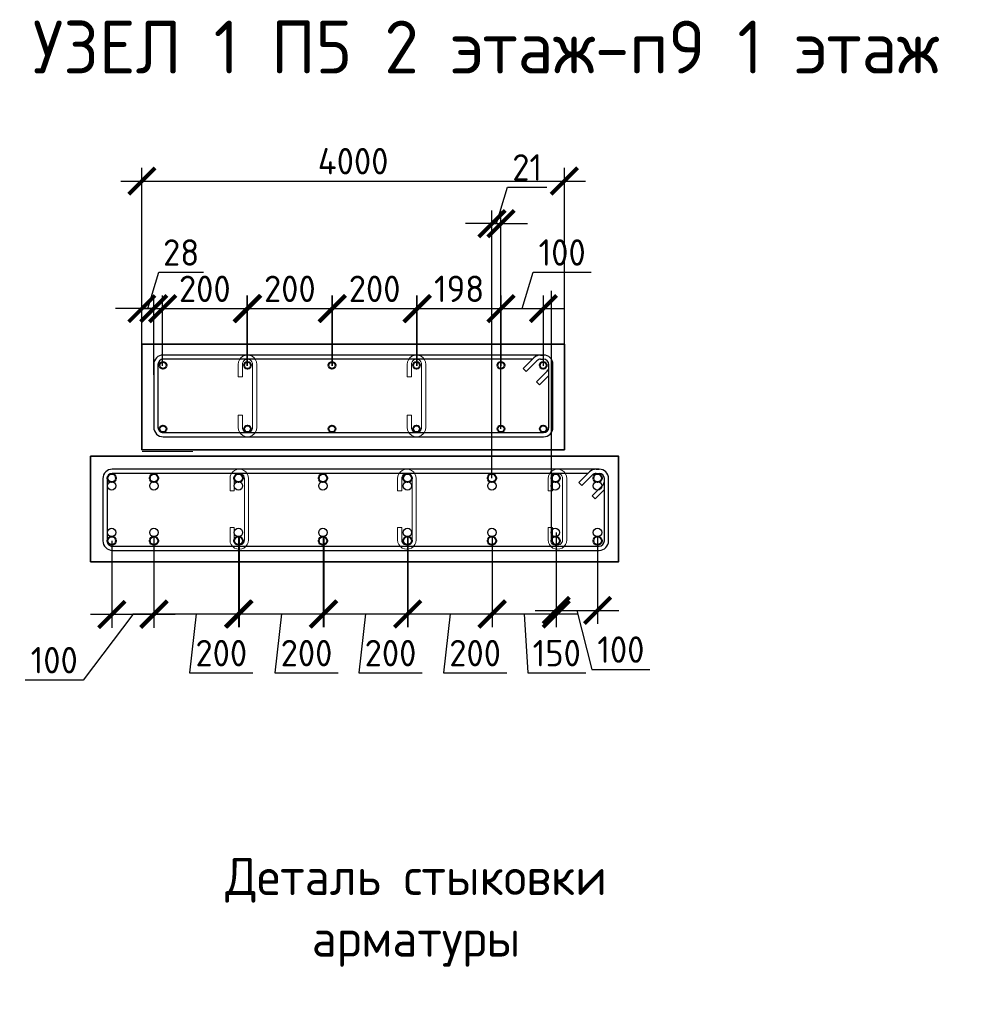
# Model space of a CAD drawing. Header units: millimetres. Extents: x 263826 to 1585445, y -423071 to 70137.
# Tile 5 of 256: x 269562 to 278534, y -247691 to -238374. Entities that reach past the tile are written whole.
import ezdxf

# ---------------------------------------------------------------- set-up
doc = ezdxf.new("R2010")
doc.units = ezdxf.units.MM
doc.linetypes.add('HIDDEN2', pattern=[4.7625, 3.175, -1.5875])
for name, color, linetype, lineweight in [('1 Стены', 3, 'Continuous', 30), ('Арм_шпильки', 143, 'Continuous', 18), ('Армирование', 3, 'Continuous', 40), ('РАЗМЕРЫ', 1, 'Continuous', 9), ('Узлы', 7, 'Continuous', 0)]:
    doc.layers.add(name, color=color, linetype=linetype, lineweight=lineweight)
doc.layers.add('Колонна_ бетон', color=7, linetype='Continuous', lineweight=50, true_color=0xb4b496)
doc.styles.add('GOST 2.304', font='CS_Gost2304.shx')
doc.styles.add('GOST-2.304_Type-B', font='GOST_Common.ttf')
doc.dimstyles.new('СПДС', dxfattribs={"dimscale": 100, "dimtxt": 2.5, "dimasz": 2.5, "dimexe": 1.25, "dimexo": 0, "dimtad": 1, "dimdec": 0, "dimtxsty": 'GOST-2.304_Type-B', "dimblk": 'ARCHTICK', "dimcen": 2.5, "dimdle": 2, "dimadec": 0, "dimazin": 2, "dimtfac": 0.75, "dimtdec": 0, "dimtmove": 1, "dimatfit": 3, "dimfxl": 1, "dimtolj": 1, "dimarcsym": 1})

# ---------------------------------------------------------------- blocks, each defined once
blk = doc.blocks.new('*U406')
at = {"color": 0, "linetype": 'ByBlock', "lineweight": -2}
for p, q in [((162.8, 944.4), (12.5, 944.4)), ((-10, 921.9), (-10, 12.5)), ((-10, 914.9), (-10, 921.9)), ((0, 914.9), (0, 921.9)), ((162.8, 934.4), (12.5, 934.4)), ((53.8, 905.3), (28.3, 930.7)), ((38.8, 934.4), (60.9, 912.3)), ((175.3, 12.5), (175.3, 921.9)), ((185.3, 12.5), (185.3, 921.9)), ((22, 873.5), (-3.4, 899)), ((0, 895.6), (0, 12.5)), ((3.7, 906), (29.1, 880.6)), ((60.9, 912.3), (53.8, 905.3)), ((29.1, 880.6), (22, 873.5)), ((12.5, 0), (162.8, 0)), ((12.5, -10), (162.8, -10))]:
    blk.add_line(p, q, dxfattribs=at)
for centre, radius, start, end in [((12.5, 921.9), 22.5, 90, 180), ((162.8, 921.9), 22.5, 0, 90), ((12.5, 921.9), 12.5, 90, 180), ((19.5, 921.9), 12.5, 45, 90), ((162.8, 921.9), 12.5, 0, 90), ((12.5, 914.9), 22.5, 180, 225), ((12.5, 914.9), 12.5, 180, 225), ((12.5, 12.5), 22.5, 180, 270), ((12.5, 12.5), 12.5, 180, 270), ((162.8, 12.5), 12.5, 270, 0), ((162.8, 12.5), 22.5, 270, 0)]:
    blk.add_arc(centre, radius, start, end, dxfattribs=at)
at = {"style": 'GOST 2.304', "oblique": 15, "flags": 9}
for tag, p in [('ДИАМЕТР', (-52.8, -63)), ('КЛАСС', (-53, -68.7)), ('ПОЗИЦИЯ', (-52.3, -58)), ('ДЛИНА', (-52.5, -73.8)), ('МАССА', (-52.3, -78.3))]:
    blk.add_attdef(tag, p, '', height=2.5, dxfattribs=at)
blk = doc.blocks.new('*U407')
for p, q in [((-8, 0), (-7.4, 4.7)), ((-7.4, 4.7), (-5.6, 9)), ((-5.6, 9), (-2.7, 12.7)), ((-2.7, 12.7), (1, 15.6)), ((1, 15.6), (5.3, 17.4)), ((5.3, 17.4), (10, 18)), ((34, 18), (10, 18)), ((10, 10), (34, 10)), ((34, 10), (34, 18)), ((108.4, 18), (132.4, 18)), ((108.4, 10), (108.4, 18)), ((132.4, 10), (108.4, 10)), ((137, 17.4), (132.4, 18)), ((141.4, 15.6), (137, 17.4)), ((145.1, 12.7), (141.4, 15.6)), ((148, 9), (145.1, 12.7)), ((149.8, 4.7), (148, 9)), ((150.4, 0), (149.8, 4.7)), ((149.8, -4.7), (150.4, 0)), ((-7.4, -4.7), (-8, 0)), ((-5.6, -9), (-7.4, -4.7)), ((-2.7, -12.7), (-5.6, -9)), ((1, -15.6), (-2.7, -12.7)), ((5.3, -17.4), (1, -15.6)), ((10, -18), (5.3, -17.4)), ((10, -18), (132.4, -18)), ((132.4, -18), (137, -17.4)), ((137, -17.4), (141.4, -15.6)), ((141.4, -15.6), (145.1, -12.7)), ((145.1, -12.7), (148, -9)), ((148, -9), (149.8, -4.7))]:
    blk.add_line(p, q)
at = {"color": 0, "linetype": 'ByBlock', "lineweight": -2}
for p, q in [((0, 0), (0.3, 2.6)), ((0.3, 2.6), (1.3, 5)), ((1.3, 5), (2.9, 7.1)), ((2.9, 7.1), (5, 8.7)), ((5, 8.7), (7.4, 9.7)), ((7.4, 9.7), (10, 10)), ((135, 9.7), (132.4, 10)), ((137.4, 8.7), (135, 9.7)), ((139.5, 7.1), (137.4, 8.7)), ((141.1, 5), (139.5, 7.1)), ((142.1, 2.6), (141.1, 5)), ((142.4, 0), (142.1, 2.6)), ((142.1, -2.6), (142.4, 0)), ((0.3, -2.6), (0, 0)), ((1.3, -5), (0.3, -2.6)), ((2.9, -7.1), (1.3, -5)), ((5, -8.7), (2.9, -7.1)), ((7.4, -9.7), (5, -8.7)), ((10, -10), (7.4, -9.7)), ((10, -10), (132.4, -10)), ((132.4, -10), (135, -9.7)), ((135, -9.7), (137.4, -8.7)), ((137.4, -8.7), (139.5, -7.1)), ((139.5, -7.1), (141.1, -5)), ((141.1, -5), (142.1, -2.6))]:
    blk.add_line(p, q, dxfattribs=at)
at = {"style": 'GOST 2.304', "oblique": 15, "flags": 9}
for tag, p in [('ПОЗИЦИЯ', (118, -56.6)), ('ДИАМЕТР', (117.8, -62.2)), ('ДЛИНА', (118.1, -72.5)), ('КЛАСС', (118, -67.8)), ('МАССА', (118.7, -78.2))]:
    blk.add_attdef(tag, p, '', height=2.5, dxfattribs=at)
blk = doc.blocks.new('*U2453')
at = {"color": 0, "linetype": 'ByBlock', "lineweight": -2}
for p, q in [((-10, 1176.4), (-10, 12.5)), ((-10, 1169.4), (-10, 1176.4)), ((0, 1169.4), (0, 1176.4)), ((161.5, 1198.9), (12.5, 1198.9)), ((161.5, 1188.9), (12.5, 1188.9)), ((53.8, 1159.8), (28.3, 1185.2)), ((38.8, 1188.9), (60.9, 1166.9)), ((174, 12.5), (174, 1176.4)), ((184, 12.5), (184, 1176.4)), ((22, 1128), (-3.4, 1153.5)), ((3.7, 1160.6), (29.1, 1135.1)), ((60.9, 1166.9), (53.8, 1159.8)), ((0, 1150.1), (0, 12.5)), ((29.1, 1135.1), (22, 1128)), ((12.5, 0), (161.5, 0)), ((12.5, -10), (161.5, -10))]:
    blk.add_line(p, q, dxfattribs=at)
for centre, radius, start, end in [((12.5, 1176.4), 22.5, 90, 180), ((12.5, 1176.4), 12.5, 90, 180), ((19.5, 1176.4), 12.5, 45, 90), ((161.5, 1176.4), 22.5, 0, 90), ((161.5, 1176.4), 12.5, 0, 90), ((12.5, 1169.4), 22.5, 180, 225), ((12.5, 1169.4), 12.5, 180, 225), ((12.5, 12.5), 22.5, 180, 270), ((12.5, 12.5), 12.5, 180, 270), ((161.5, 12.5), 12.5, 270, 0), ((161.5, 12.5), 22.5, 270, 0)]:
    blk.add_arc(centre, radius, start, end, dxfattribs=at)
at = {"style": 'GOST 2.304', "oblique": 15, "flags": 9}
for tag, p in [('ДИАМЕТР', (-52.8, -63)), ('КЛАСС', (-53, -68.7)), ('ПОЗИЦИЯ', (-52.3, -58)), ('ДЛИНА', (-52.5, -73.8)), ('МАССА', (-52.3, -78.3))]:
    blk.add_attdef(tag, p, '', height=2.5, dxfattribs=at)
blk = doc.blocks.new('*U2452')
for p, q in [((-8, 0), (-7.4, 4.7)), ((-7.4, 4.7), (-5.6, 9)), ((-5.6, 9), (-2.7, 12.7)), ((-2.7, 12.7), (1, 15.6)), ((1, 15.6), (5.3, 17.4)), ((5.3, 17.4), (10, 18)), ((34, 18), (10, 18)), ((10, 10), (34, 10)), ((34, 10), (34, 18)), ((105.3, 18), (129.3, 18)), ((105.3, 10), (105.3, 18)), ((129.3, 10), (105.3, 10)), ((134, 17.4), (129.3, 18)), ((138.3, 15.6), (134, 17.4)), ((142.1, 12.7), (138.3, 15.6)), ((144.9, 9), (142.1, 12.7)), ((146.7, 4.7), (144.9, 9)), ((147.3, 0), (146.7, 4.7)), ((146.7, -4.7), (147.3, 0)), ((-7.4, -4.7), (-8, 0)), ((-5.6, -9), (-7.4, -4.7)), ((-2.7, -12.7), (-5.6, -9)), ((1, -15.6), (-2.7, -12.7)), ((5.3, -17.4), (1, -15.6)), ((10, -18), (5.3, -17.4)), ((10, -18), (129.3, -18)), ((129.3, -18), (134, -17.4)), ((134, -17.4), (138.3, -15.6)), ((138.3, -15.6), (142.1, -12.7)), ((142.1, -12.7), (144.9, -9)), ((144.9, -9), (146.7, -4.7))]:
    blk.add_line(p, q)
at = {"color": 0, "linetype": 'ByBlock', "lineweight": -2}
for p, q in [((0, 0), (0.3, 2.6)), ((0.3, 2.6), (1.3, 5)), ((1.3, 5), (2.9, 7.1)), ((2.9, 7.1), (5, 8.7)), ((5, 8.7), (7.4, 9.7)), ((7.4, 9.7), (10, 10)), ((131.9, 9.7), (129.3, 10)), ((134.3, 8.7), (131.9, 9.7)), ((136.4, 7.1), (134.3, 8.7)), ((138, 5), (136.4, 7.1)), ((139, 2.6), (138, 5)), ((139.3, 0), (139, 2.6)), ((139, -2.6), (139.3, 0)), ((0.3, -2.6), (0, 0)), ((1.3, -5), (0.3, -2.6)), ((2.9, -7.1), (1.3, -5)), ((5, -8.7), (2.9, -7.1)), ((7.4, -9.7), (5, -8.7)), ((10, -10), (7.4, -9.7)), ((10, -10), (129.3, -10)), ((129.3, -10), (131.9, -9.7)), ((131.9, -9.7), (134.3, -8.7)), ((134.3, -8.7), (136.4, -7.1)), ((136.4, -7.1), (138, -5)), ((138, -5), (139, -2.6))]:
    blk.add_line(p, q, dxfattribs=at)
at = {"style": 'GOST 2.304', "oblique": 15, "flags": 9}
for tag, p in [('ПОЗИЦИЯ', (118, -56.6)), ('ДИАМЕТР', (117.8, -62.2)), ('ДЛИНА', (118.1, -72.5)), ('КЛАСС', (118, -67.8)), ('МАССА', (118.7, -78.2))]:
    blk.add_attdef(tag, p, '', height=2.5, dxfattribs=at)
blk = doc.blocks.new('*U2450')
for p, q in [((-8, 0), (-7.4, 4.7)), ((-7.4, 4.7), (-5.6, 9)), ((-5.6, 9), (-2.7, 12.7)), ((-2.7, 12.7), (1, 15.6)), ((1, 15.6), (5.3, 17.4)), ((5.3, 17.4), (10, 18)), ((34, 18), (10, 18)), ((10, 10), (34, 10)), ((34, 10), (34, 18)), ((105.3, 18), (129.3, 18)), ((105.3, 10), (105.3, 18)), ((129.3, 10), (105.3, 10)), ((134, 17.4), (129.3, 18)), ((138.3, 15.6), (134, 17.4)), ((142.1, 12.7), (138.3, 15.6)), ((144.9, 9), (142.1, 12.7)), ((146.7, 4.7), (144.9, 9)), ((147.3, 0), (146.7, 4.7)), ((146.7, -4.7), (147.3, 0)), ((-7.4, -4.7), (-8, 0)), ((-5.6, -9), (-7.4, -4.7)), ((-2.7, -12.7), (-5.6, -9)), ((1, -15.6), (-2.7, -12.7)), ((5.3, -17.4), (1, -15.6)), ((10, -18), (5.3, -17.4)), ((10, -18), (129.3, -18)), ((129.3, -18), (134, -17.4)), ((134, -17.4), (138.3, -15.6)), ((138.3, -15.6), (142.1, -12.7)), ((142.1, -12.7), (144.9, -9)), ((144.9, -9), (146.7, -4.7))]:
    blk.add_line(p, q)
at = {"color": 0, "linetype": 'ByBlock', "lineweight": -2}
for p, q in [((0, 0), (0.3, 2.6)), ((0.3, 2.6), (1.3, 5)), ((1.3, 5), (2.9, 7.1)), ((2.9, 7.1), (5, 8.7)), ((5, 8.7), (7.4, 9.7)), ((7.4, 9.7), (10, 10)), ((131.9, 9.7), (129.3, 10)), ((134.3, 8.7), (131.9, 9.7)), ((136.4, 7.1), (134.3, 8.7)), ((138, 5), (136.4, 7.1)), ((139, 2.6), (138, 5)), ((139.3, 0), (139, 2.6)), ((139, -2.6), (139.3, 0)), ((0.3, -2.6), (0, 0)), ((1.3, -5), (0.3, -2.6)), ((2.9, -7.1), (1.3, -5)), ((5, -8.7), (2.9, -7.1)), ((7.4, -9.7), (5, -8.7)), ((10, -10), (7.4, -9.7)), ((10, -10), (129.3, -10)), ((129.3, -10), (131.9, -9.7)), ((131.9, -9.7), (134.3, -8.7)), ((134.3, -8.7), (136.4, -7.1)), ((136.4, -7.1), (138, -5)), ((138, -5), (139, -2.6))]:
    blk.add_line(p, q, dxfattribs=at)
at = {"style": 'GOST 2.304', "oblique": 15, "flags": 9}
for tag, p in [('ПОЗИЦИЯ', (118, -56.6)), ('ДИАМЕТР', (117.8, -62.2)), ('ДЛИНА', (118.1, -72.5)), ('КЛАСС', (118, -67.8)), ('МАССА', (118.7, -78.2))]:
    blk.add_attdef(tag, p, '', height=2.5, dxfattribs=at)
blk = doc.blocks.new('*U2451')
for p, q in [((-8, 0), (-7.4, 4.7)), ((-7.4, 4.7), (-5.6, 9)), ((-5.6, 9), (-2.7, 12.7)), ((-2.7, 12.7), (1, 15.6)), ((1, 15.6), (5.3, 17.4)), ((5.3, 17.4), (10, 18)), ((34, 18), (10, 18)), ((10, 10), (34, 10)), ((34, 10), (34, 18)), ((105.3, 18), (129.3, 18)), ((105.3, 10), (105.3, 18)), ((129.3, 10), (105.3, 10)), ((134, 17.4), (129.3, 18)), ((138.3, 15.6), (134, 17.4)), ((142.1, 12.7), (138.3, 15.6)), ((144.9, 9), (142.1, 12.7)), ((146.7, 4.7), (144.9, 9)), ((147.3, 0), (146.7, 4.7)), ((146.7, -4.7), (147.3, 0)), ((-7.4, -4.7), (-8, 0)), ((-5.6, -9), (-7.4, -4.7)), ((-2.7, -12.7), (-5.6, -9)), ((1, -15.6), (-2.7, -12.7)), ((5.3, -17.4), (1, -15.6)), ((10, -18), (5.3, -17.4)), ((10, -18), (129.3, -18)), ((129.3, -18), (134, -17.4)), ((134, -17.4), (138.3, -15.6)), ((138.3, -15.6), (142.1, -12.7)), ((142.1, -12.7), (144.9, -9)), ((144.9, -9), (146.7, -4.7))]:
    blk.add_line(p, q)
at = {"color": 0, "linetype": 'ByBlock', "lineweight": -2}
for p, q in [((0, 0), (0.3, 2.6)), ((0.3, 2.6), (1.3, 5)), ((1.3, 5), (2.9, 7.1)), ((2.9, 7.1), (5, 8.7)), ((5, 8.7), (7.4, 9.7)), ((7.4, 9.7), (10, 10)), ((131.9, 9.7), (129.3, 10)), ((134.3, 8.7), (131.9, 9.7)), ((136.4, 7.1), (134.3, 8.7)), ((138, 5), (136.4, 7.1)), ((139, 2.6), (138, 5)), ((139.3, 0), (139, 2.6)), ((139, -2.6), (139.3, 0)), ((0.3, -2.6), (0, 0)), ((1.3, -5), (0.3, -2.6)), ((2.9, -7.1), (1.3, -5)), ((5, -8.7), (2.9, -7.1)), ((7.4, -9.7), (5, -8.7)), ((10, -10), (7.4, -9.7)), ((10, -10), (129.3, -10)), ((129.3, -10), (131.9, -9.7)), ((131.9, -9.7), (134.3, -8.7)), ((134.3, -8.7), (136.4, -7.1)), ((136.4, -7.1), (138, -5)), ((138, -5), (139, -2.6))]:
    blk.add_line(p, q, dxfattribs=at)
at = {"style": 'GOST 2.304', "oblique": 15, "flags": 9}
for tag, p in [('ПОЗИЦИЯ', (118, -56.6)), ('ДИАМЕТР', (117.8, -62.2)), ('ДЛИНА', (118.1, -72.5)), ('КЛАСС', (118, -67.8)), ('МАССА', (118.7, -78.2))]:
    blk.add_attdef(tag, p, '', height=2.5, dxfattribs=at)
blk = doc.blocks.new('_ArchTick')
at = {"color": 0, "linetype": 'ByBlock', "const_width": 0.15}
blk.add_lwpolyline([(-0.5, -0.5), (0.5, 0.5)], dxfattribs=at)
blk = doc.blocks.new('*D3463')
at = {"color": 0, "lineweight": -2, "transparency": 16777216}
for p, q in [((270915.2, -241649.5), (270915.2, -240983.6)), ((271715.1, -241649.5), (271715.1, -240983.6)), ((270715.2, -241108.6), (271915.1, -241108.6))]:
    blk.add_line(p, q, dxfattribs=at)
at = {"layer": 'DEFPOINTS', "color": 0, "lineweight": 0, "transparency": 16777216}
for p in [(271715.1, -241108.6), (270915.2, -241649.5), (271715.1, -241649.5)]:
    blk.add_point(p, dxfattribs=at)
at = {"color": 0, "lineweight": -2, "transparency": 16777216, "xscale": 250, "yscale": 250, "zscale": 250, "rotation": 180}
blk.add_blockref('_ArchTick', (270915.2, -241108.6), dxfattribs=at)
at = {"color": 0, "lineweight": -2, "transparency": 16777216, "xscale": 250, "yscale": 250, "zscale": 250}
blk.add_blockref('_ArchTick', (271715.1, -241108.6), dxfattribs=at)
at = {"color": 0, "transparency": 16777216, "insert": (271315.1, -240921.1), "char_height": 250, "attachment_point": 5, "style": 'GOST-2.304_Type-B'}
blk.add_mtext('\\A1;200', dxfattribs=at)
blk = doc.blocks.new('*D3474')
at = {"color": 0, "lineweight": -2, "transparency": 16777216}
for p, q in [((270719.2, -241445.9), (270719.2, -239775.9)), ((274719.2, -241445.9), (274719.2, -239775.9)), ((270519.2, -239900.9), (274919.2, -239900.9))]:
    blk.add_line(p, q, dxfattribs=at)
at = {"layer": 'DEFPOINTS', "color": 0, "transparency": 16777216}
for p in [(274719.2, -239900.9), (270719.2, -241445.9), (274719.2, -241445.9)]:
    blk.add_point(p, dxfattribs=at)
at = {"color": 0, "lineweight": -2, "transparency": 16777216, "xscale": 250, "yscale": 250, "zscale": 250, "rotation": 180}
blk.add_blockref('_ArchTick', (270719.2, -239900.9), dxfattribs=at)
at = {"color": 0, "lineweight": -2, "transparency": 16777216, "xscale": 250, "yscale": 250, "zscale": 250}
blk.add_blockref('_ArchTick', (274719.2, -239900.9), dxfattribs=at)
at = {"color": 0, "transparency": 16777216, "insert": (272719.2, -239713.4), "char_height": 250, "attachment_point": 5, "style": 'GOST-2.304_Type-B'}
blk.add_mtext('\\A1;4000', dxfattribs=at)
blk = doc.blocks.new('*D3475')
at = {"color": 0, "lineweight": -2, "transparency": 16777216}
for p, q in [((274076.6, -240303.7), (274179.7, -239959.9)), ((274179.7, -239959.9), (274554.7, -239959.9)), ((274033.9, -241445.9), (274033.9, -240178.7)), ((274119.2, -241445.9), (274119.2, -240178.7)), ((274033.9, -240303.7), (273783.9, -240303.7)), ((274033.9, -240303.7), (274119.2, -240303.7)), ((274033.9, -240303.7), (274119.2, -240303.7)), ((274119.2, -240303.7), (274369.2, -240303.7))]:
    blk.add_line(p, q, dxfattribs=at)
at = {"layer": 'DEFPOINTS', "color": 0, "lineweight": 0, "transparency": 16777216}
for p in [(274119.2, -240303.7), (274033.9, -241445.9), (274119.2, -241445.9)]:
    blk.add_point(p, dxfattribs=at)
at = {"color": 0, "lineweight": -2, "transparency": 16777216, "xscale": 250, "yscale": 250, "zscale": 250}
blk.add_blockref('_ArchTick', (274033.9, -240303.7), dxfattribs=at)
at = {"color": 0, "lineweight": -2, "transparency": 16777216, "xscale": 250, "yscale": 250, "zscale": 250, "rotation": 180}
blk.add_blockref('_ArchTick', (274119.2, -240303.7), dxfattribs=at)
at = {"color": 0, "transparency": 16777216, "insert": (274367.2, -239772.4), "char_height": 250, "attachment_point": 5, "style": 'GOST-2.304_Type-B'}
blk.add_mtext('\\A1;21', dxfattribs=at)
blk = doc.blocks.new('*D3464')
at = {"color": 0, "lineweight": -2, "transparency": 16777216}
for p, q in [((270833.9, -243259.5), (270833.9, -244123.1)), ((271633.7, -243259.5), (271633.7, -244123.1)), ((270633.9, -243998.1), (271833.7, -243998.1)), ((271233.8, -243998.1), (271171.3, -244555.8)), ((271171.3, -244555.8), (271771.3, -244555.8))]:
    blk.add_line(p, q, dxfattribs=at)
at = {"layer": 'DEFPOINTS', "color": 0, "lineweight": 0, "transparency": 16777216}
for p in [(270833.9, -243259.5), (271633.7, -243259.5), (271633.7, -243998.1)]:
    blk.add_point(p, dxfattribs=at)
at = {"color": 0, "lineweight": -2, "transparency": 16777216, "xscale": 250, "yscale": 250, "zscale": 250, "rotation": 180}
blk.add_blockref('_ArchTick', (270833.9, -243998.1), dxfattribs=at)
at = {"color": 0, "lineweight": -2, "transparency": 16777216, "xscale": 250, "yscale": 250, "zscale": 250}
blk.add_blockref('_ArchTick', (271633.7, -243998.1), dxfattribs=at)
at = {"color": 0, "transparency": 16777216, "insert": (271471.3, -244368.3), "char_height": 250, "attachment_point": 5, "style": 'GOST-2.304_Type-B'}
blk.add_mtext('\\A1;200', dxfattribs=at)
blk = doc.blocks.new('*D3465')
at = {"color": 0, "lineweight": -2, "transparency": 16777216}
for p, q in [((271640.7, -243259.5), (271640.7, -244123.1)), ((272440.6, -243259.5), (272440.6, -244123.1)), ((271440.7, -243998.1), (272640.6, -243998.1)), ((272040.6, -243998.1), (271978.1, -244555.8)), ((271978.1, -244555.8), (272578.1, -244555.8))]:
    blk.add_line(p, q, dxfattribs=at)
at = {"layer": 'DEFPOINTS', "color": 0, "lineweight": 0, "transparency": 16777216}
for p in [(271640.7, -243259.5), (272440.6, -243259.5), (272440.6, -243998.1)]:
    blk.add_point(p, dxfattribs=at)
at = {"color": 0, "lineweight": -2, "transparency": 16777216, "xscale": 250, "yscale": 250, "zscale": 250, "rotation": 180}
blk.add_blockref('_ArchTick', (271640.7, -243998.1), dxfattribs=at)
at = {"color": 0, "lineweight": -2, "transparency": 16777216, "xscale": 250, "yscale": 250, "zscale": 250}
blk.add_blockref('_ArchTick', (272440.6, -243998.1), dxfattribs=at)
at = {"color": 0, "transparency": 16777216, "insert": (272278.1, -244368.3), "char_height": 250, "attachment_point": 5, "style": 'GOST-2.304_Type-B'}
blk.add_mtext('\\A1;200', dxfattribs=at)
blk = doc.blocks.new('*D3466')
at = {"color": 0, "lineweight": -2, "transparency": 16777216}
for p, q in [((272435.9, -243259.5), (272435.9, -244123.1)), ((273235.7, -243259.5), (273235.7, -244123.1)), ((272235.9, -243998.1), (273435.7, -243998.1)), ((272835.8, -243998.1), (272773.3, -244555.8)), ((272773.3, -244555.8), (273373.3, -244555.8))]:
    blk.add_line(p, q, dxfattribs=at)
at = {"layer": 'DEFPOINTS', "color": 0, "lineweight": 0, "transparency": 16777216}
for p in [(272435.9, -243259.5), (273235.7, -243259.5), (273235.7, -243998.1)]:
    blk.add_point(p, dxfattribs=at)
at = {"color": 0, "lineweight": -2, "transparency": 16777216, "xscale": 250, "yscale": 250, "zscale": 250, "rotation": 180}
blk.add_blockref('_ArchTick', (272435.9, -243998.1), dxfattribs=at)
at = {"color": 0, "lineweight": -2, "transparency": 16777216, "xscale": 250, "yscale": 250, "zscale": 250}
blk.add_blockref('_ArchTick', (273235.7, -243998.1), dxfattribs=at)
at = {"color": 0, "transparency": 16777216, "insert": (273073.3, -244368.3), "char_height": 250, "attachment_point": 5, "style": 'GOST-2.304_Type-B'}
blk.add_mtext('\\A1;200', dxfattribs=at)
blk = doc.blocks.new('*D3467')
at = {"color": 0, "lineweight": -2, "transparency": 16777216}
for p, q in [((273236.7, -243259.5), (273236.7, -244123.1)), ((274036.6, -243259.5), (274036.6, -244123.1)), ((273036.7, -243998.1), (274236.6, -243998.1)), ((273636.7, -243998.1), (273574.2, -244555.8)), ((273574.2, -244555.8), (274174.2, -244555.8))]:
    blk.add_line(p, q, dxfattribs=at)
at = {"layer": 'DEFPOINTS', "color": 0, "lineweight": 0, "transparency": 16777216}
for p in [(273236.7, -243259.5), (274036.6, -243259.5), (274036.6, -243998.1)]:
    blk.add_point(p, dxfattribs=at)
at = {"color": 0, "lineweight": -2, "transparency": 16777216, "xscale": 250, "yscale": 250, "zscale": 250, "rotation": 180}
blk.add_blockref('_ArchTick', (273236.7, -243998.1), dxfattribs=at)
at = {"color": 0, "lineweight": -2, "transparency": 16777216, "xscale": 250, "yscale": 250, "zscale": 250}
blk.add_blockref('_ArchTick', (274036.6, -243998.1), dxfattribs=at)
at = {"color": 0, "transparency": 16777216, "insert": (273874.2, -244368.3), "char_height": 250, "attachment_point": 5, "style": 'GOST-2.304_Type-B'}
blk.add_mtext('\\A1;200', dxfattribs=at)
blk = doc.blocks.new('*D3468')
at = {"color": 0, "lineweight": -2, "transparency": 16777216}
for p, q in [((274034.8, -243259.5), (274034.8, -244123.1)), ((274642.3, -243265.2), (274642.3, -244123.1)), ((273834.8, -243998.1), (274842.3, -243998.1)), ((274338.5, -243998.1), (274372.2, -244555.8)), ((274372.2, -244555.8), (274922.2, -244555.8))]:
    blk.add_line(p, q, dxfattribs=at)
at = {"layer": 'DEFPOINTS', "color": 0, "lineweight": 0, "transparency": 16777216}
for p in [(274034.8, -243259.5), (274642.3, -243265.2, 2880), (274642.3, -243998.1)]:
    blk.add_point(p, dxfattribs=at)
at = {"color": 0, "lineweight": -2, "transparency": 16777216, "xscale": 250, "yscale": 250, "zscale": 250, "rotation": 180}
blk.add_blockref('_ArchTick', (274034.8, -243998.1), dxfattribs=at)
at = {"color": 0, "lineweight": -2, "transparency": 16777216, "xscale": 250, "yscale": 250, "zscale": 250}
blk.add_blockref('_ArchTick', (274642.3, -243998.1), dxfattribs=at)
at = {"color": 0, "transparency": 16777216, "insert": (274647.2, -244368.3), "char_height": 250, "attachment_point": 5, "style": 'GOST-2.304_Type-B'}
blk.add_mtext('\\A1;150', dxfattribs=at)
blk = doc.blocks.new('*D3469')
at = {"color": 0, "lineweight": -2, "transparency": 16777216}
for p, q in [((274642.3, -243226.1), (274642.3, -244089.7)), ((275034.3, -243264.8), (275034.3, -244089.7)), ((274442.3, -243964.7), (275234.3, -243964.7)), ((274838.3, -243964.7), (274979.7, -244522.4)), ((274979.7, -244522.4), (275529.7, -244522.4))]:
    blk.add_line(p, q, dxfattribs=at)
at = {"layer": 'DEFPOINTS', "color": 0, "lineweight": 0, "transparency": 16777216}
for p in [(274642.3, -243226.1), (275034.3, -243264.8), (275034.3, -243964.7)]:
    blk.add_point(p, dxfattribs=at)
at = {"color": 0, "lineweight": -2, "transparency": 16777216, "xscale": 250, "yscale": 250, "zscale": 250, "rotation": 180}
blk.add_blockref('_ArchTick', (274642.3, -243964.7), dxfattribs=at)
at = {"color": 0, "lineweight": -2, "transparency": 16777216, "xscale": 250, "yscale": 250, "zscale": 250}
blk.add_blockref('_ArchTick', (275034.3, -243964.7), dxfattribs=at)
at = {"color": 0, "transparency": 16777216, "insert": (275254.7, -244334.9), "char_height": 250, "attachment_point": 5, "style": 'GOST-2.304_Type-B'}
blk.add_mtext('\\A1;100', dxfattribs=at)
blk = doc.blocks.new('*D3470')
at = {"color": 0, "lineweight": -2, "transparency": 16777216}
for p, q in [((271720.2, -241649.5), (271720.2, -240983.6)), ((272520, -241649.5), (272520, -240983.6)), ((271520.2, -241108.6), (272720, -241108.6))]:
    blk.add_line(p, q, dxfattribs=at)
at = {"layer": 'DEFPOINTS', "color": 0, "lineweight": 0, "transparency": 16777216}
for p in [(272520, -241108.6), (271720.2, -241649.5), (272520, -241649.5)]:
    blk.add_point(p, dxfattribs=at)
at = {"color": 0, "lineweight": -2, "transparency": 16777216, "xscale": 250, "yscale": 250, "zscale": 250, "rotation": 180}
blk.add_blockref('_ArchTick', (271720.2, -241108.6), dxfattribs=at)
at = {"color": 0, "lineweight": -2, "transparency": 16777216, "xscale": 250, "yscale": 250, "zscale": 250}
blk.add_blockref('_ArchTick', (272520, -241108.6), dxfattribs=at)
at = {"color": 0, "transparency": 16777216, "insert": (272120.1, -240921.1), "char_height": 250, "attachment_point": 5, "style": 'GOST-2.304_Type-B'}
blk.add_mtext('\\A1;200', dxfattribs=at)
blk = doc.blocks.new('*D3471')
at = {"color": 0, "lineweight": -2, "transparency": 16777216}
for p, q in [((272523.1, -241649.5), (272523.1, -240983.6)), ((273323, -241649.5), (273323, -240983.6)), ((272323.1, -241108.6), (273523, -241108.6))]:
    blk.add_line(p, q, dxfattribs=at)
at = {"layer": 'DEFPOINTS', "color": 0, "lineweight": 0, "transparency": 16777216}
for p in [(273323, -241108.6), (272523.1, -241649.5), (273323, -241649.5)]:
    blk.add_point(p, dxfattribs=at)
at = {"color": 0, "lineweight": -2, "transparency": 16777216, "xscale": 250, "yscale": 250, "zscale": 250, "rotation": 180}
blk.add_blockref('_ArchTick', (272523.1, -241108.6), dxfattribs=at)
at = {"color": 0, "lineweight": -2, "transparency": 16777216, "xscale": 250, "yscale": 250, "zscale": 250}
blk.add_blockref('_ArchTick', (273323, -241108.6), dxfattribs=at)
at = {"color": 0, "transparency": 16777216, "insert": (272923.1, -240921.1), "char_height": 250, "attachment_point": 5, "style": 'GOST-2.304_Type-B'}
blk.add_mtext('\\A1;200', dxfattribs=at)
blk = doc.blocks.new('*D3472')
at = {"color": 0, "lineweight": -2, "transparency": 16777216}
for p, q in [((273326.7, -241649.5), (273326.7, -240983.6)), ((274119.7, -241649.5), (274119.7, -240983.6)), ((273126.7, -241108.6), (274319.7, -241108.6))]:
    blk.add_line(p, q, dxfattribs=at)
at = {"layer": 'DEFPOINTS', "color": 0, "lineweight": 0, "transparency": 16777216}
for p in [(274119.7, -241108.6), (273326.7, -241649.5), (274119.7, -241649.5)]:
    blk.add_point(p, dxfattribs=at)
at = {"color": 0, "lineweight": -2, "transparency": 16777216, "xscale": 250, "yscale": 250, "zscale": 250, "rotation": 180}
blk.add_blockref('_ArchTick', (273326.7, -241108.6), dxfattribs=at)
at = {"color": 0, "lineweight": -2, "transparency": 16777216, "xscale": 250, "yscale": 250, "zscale": 250}
blk.add_blockref('_ArchTick', (274119.7, -241108.6), dxfattribs=at)
at = {"color": 0, "transparency": 16777216, "insert": (273723.2, -240921.1), "char_height": 250, "attachment_point": 5, "style": 'GOST-2.304_Type-B'}
blk.add_mtext('\\A1;198', dxfattribs=at)
blk = doc.blocks.new('*D3473')
at = {"color": 0, "lineweight": -2, "transparency": 16777216}
for p, q in [((274320.2, -241108.6), (274423.3, -240764.8)), ((274423.3, -240764.8), (274973.3, -240764.8)), ((274119.7, -241649.5), (274119.7, -240983.6)), ((274520.7, -241649.5), (274520.7, -240983.6)), ((273919.7, -241108.6), (274720.7, -241108.6))]:
    blk.add_line(p, q, dxfattribs=at)
at = {"layer": 'DEFPOINTS', "color": 0, "lineweight": 0, "transparency": 16777216}
for p in [(274520.7, -241108.6), (274119.7, -241649.5), (274520.7, -241649.5)]:
    blk.add_point(p, dxfattribs=at)
at = {"color": 0, "lineweight": -2, "transparency": 16777216, "xscale": 250, "yscale": 250, "zscale": 250, "rotation": 180}
blk.add_blockref('_ArchTick', (274119.7, -241108.6), dxfattribs=at)
at = {"color": 0, "lineweight": -2, "transparency": 16777216, "xscale": 250, "yscale": 250, "zscale": 250}
blk.add_blockref('_ArchTick', (274520.7, -241108.6), dxfattribs=at)
at = {"color": 0, "transparency": 16777216, "insert": (274698.3, -240577.3), "char_height": 250, "attachment_point": 5, "style": 'GOST-2.304_Type-B'}
blk.add_mtext('\\A1;100', dxfattribs=at)
blk = doc.blocks.new('*D3477')
at = {"color": 0, "lineweight": -2, "transparency": 16777216}
for p, q in [((270433.9, -243304.8), (270433.9, -244127.6)), ((270833.9, -243302.5), (270833.9, -244127.6)), ((270633.9, -244002.6), (270164.6, -244622.7)), ((271033.9, -244002.6), (270233.9, -244002.6)), ((270164.6, -244622.7), (269614.6, -244622.7))]:
    blk.add_line(p, q, dxfattribs=at)
at = {"layer": 'DEFPOINTS', "color": 0, "lineweight": 0, "transparency": 16777216}
for p in [(270433.9, -243304.8), (270833.9, -243302.5), (270433.9, -244002.6)]:
    blk.add_point(p, dxfattribs=at)
at = {"color": 0, "lineweight": -2, "transparency": 16777216, "xscale": 250, "yscale": 250, "zscale": 250, "rotation": 180}
blk.add_blockref('_ArchTick', (270433.9, -244002.6), dxfattribs=at)
at = {"color": 0, "lineweight": -2, "transparency": 16777216, "xscale": 250, "yscale": 250, "zscale": 250}
blk.add_blockref('_ArchTick', (270833.9, -244002.6), dxfattribs=at)
at = {"color": 0, "transparency": 16777216, "insert": (269889.6, -244435.2), "char_height": 250, "attachment_point": 5, "style": 'GOST-2.304_Type-B'}
blk.add_mtext('\\A1;100', dxfattribs=at)
blk = doc.blocks.new('*D3476')
at = {"color": 0, "lineweight": -2, "transparency": 16777216}
for p, q in [((270775.6, -241108.6), (270878.7, -240764.8)), ((270878.7, -240764.8), (271303.7, -240764.8)), ((270719.2, -241734.8), (270719.2, -240983.6)), ((270832, -241734.8), (270832, -240983.6)), ((270719.2, -241108.6), (270469.2, -241108.6)), ((270832, -241108.6), (270719.2, -241108.6)), ((270832, -241108.6), (270719.2, -241108.6)), ((270832, -241108.6), (271082, -241108.6))]:
    blk.add_line(p, q, dxfattribs=at)
at = {"layer": 'DEFPOINTS', "color": 0, "lineweight": 0, "transparency": 16777216}
for p in [(270719.2, -241108.6), (270719.2, -241734.8), (270832, -241734.8, -2880)]:
    blk.add_point(p, dxfattribs=at)
at = {"color": 0, "lineweight": -2, "transparency": 16777216, "xscale": 250, "yscale": 250, "zscale": 250}
blk.add_blockref('_ArchTick', (270719.2, -241108.6), dxfattribs=at)
at = {"color": 0, "lineweight": -2, "transparency": 16777216, "xscale": 250, "yscale": 250, "zscale": 250, "rotation": 180}
blk.add_blockref('_ArchTick', (270832, -241108.6), dxfattribs=at)
at = {"color": 0, "transparency": 16777216, "insert": (271091.2, -240577.3), "char_height": 250, "attachment_point": 5, "style": 'GOST-2.304_Type-B'}
blk.add_mtext('\\A1;28', dxfattribs=at)

msp = doc.modelspace()

# ---------------------------------------------------------------- linework, layer by layer
at = {"color": 1}
for p, q in [((274033.91161, -242711.4412), (274033.91161, -240932.81029)), ((274119.23859, -242246.85791), (274119.23859, -240933.09685)), ((274596.00418, -243311.80202), (274596.00418, -240939.82361))]:
    msp.add_line(p, q, dxfattribs=at)
at = {"layer": '1 Стены', "color": 252, "lineweight": 0, "true_color": 0x939598}
for p, q in [((270233.91161, -242504.82648), (275233.8872, -242504.82648)), ((270233.91161, -243504.82648), (270233.91161, -242704.82648)), ((275233.8872, -242704.82648), (275233.8872, -243504.82648)), ((275233.32055, -243504.82469, 2879.99999), (270233.29613, -243504.82469, 2879.99999)), ((275233.8872, -243504.82648), (270233.91161, -243504.82648))]:
    msp.add_line(p, q, dxfattribs=at)
at = {"layer": '1 Стены', "color": 252, "linetype": 'HIDDEN2', "lineweight": 0, "true_color": 0x939598}
msp.add_line((271200.58961, -242461.34024), (270720.58961, -242461.34024), dxfattribs=at)
at = {"layer": 'Армирование', "color": 3}
for centre, radius in [((270919.23859, -241645.01433), 32), ((271719.23859, -241645.01433), 32), ((272519.23859, -241645.01433), 32), ((273319.23859, -241645.01433), 32), ((274119.23859, -241645.01433), 32), ((274519.23859, -241645.01433), 32), ((270919.23859, -242246.85791), 32), ((271719.23859, -242246.85791), 32), ((272519.23859, -242246.85791), 32), ((273319.23859, -242246.85791), 32), ((274119.23859, -242246.85791), 32), ((274519.23859, -242246.85791), 32), ((270433.91161, -242711.4412), 40), ((270833.91161, -242711.4412), 40), ((271633.91161, -242711.4412), 40), ((272433.91161, -242711.4412), 40), ((273233.91161, -242711.4412), 40), ((274033.91161, -242711.4412), 40), ((274636.77552, -242711.4412), 40), ((275033.91161, -242711.4412), 40), ((270433.91161, -243304.82648), 40), ((270833.91161, -243304.82648), 40), ((271633.91161, -243304.82648), 40), ((272433.91161, -243304.82648), 40), ((273233.91161, -243304.82648), 40), ((274033.91161, -243304.82648), 40), ((274636.77552, -243304.82648), 40), ((275033.91161, -243304.82648), 40)]:
    msp.add_circle(centre, radius, dxfattribs=at)
at = {"layer": 'Колонна_ бетон', "color": 180, "linetype": 'Continuous', "lineweight": 35, "transparency": 33554687}
for p, q in [((270719.23859, -242445.93612), (270719.23859, -241445.93612)), ((274719.23859, -241445.93612), (270719.23859, -241445.93612)), ((274719.23859, -241445.93612), (274719.23859, -242445.93612)), ((270233.29613, -242504.82469, 2879.99999), (275233.296, -242504.82469, 2879.99999)), ((270233.29613, -242504.82648, 2879.99999), (270233.29613, -243504.82469, 2879.99999)), ((274719.23859, -242445.93612), (270719.23859, -242445.93612)), ((275233.296, -242504.82648), (275233.296, -243504.82469, 2879.99999)), ((270233.29613, -243504.82469, 2879.99999), (275233.296, -243504.82469, 2879.99999))]:
    msp.add_line(p, q, dxfattribs=at)
at = {"layer": 'РАЗМЕРЫ', "color": 8, "linetype": 'Continuous', "lineweight": 30, "true_color": 0x787a7d}
for centre in [(270433.24951, -242784.84748, 2879.99999), (270833.24951, -242784.84748, 2879.99999), (271633.24951, -242784.84748, 2879.99999), (272433.24951, -242784.84748, 2879.99999), (273233.24951, -242784.84748, 2879.99999), (274033.24951, -242784.84748, 2879.99999), (274633.24951, -242784.84748, 2879.99999), (275033.24951, -242784.84748, 2879.99999), (270433.24951, -243226.23276, 2879.99999), (270833.24951, -243226.23276, 2879.99999), (271633.24951, -243226.23276, 2879.99999), (272433.24951, -243226.23276, 2879.99999), (273233.24951, -243226.23276, 2879.99999), (274033.24951, -243226.23276, 2879.99999), (274633.24951, -243226.23276, 2879.99999), (275033.24951, -243226.23276, 2879.99999)]:
    msp.add_circle(centre, 40, dxfattribs=at)

# ---------------------------------------------------------------- block references
at = {"lineweight": 30, "xscale": 3.959999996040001, "yscale": 3.959999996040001, "zscale": 3.959999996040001, "rotation": 269.9999999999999}
for name, p in [('*U406', (270871.57983, -241587.24188, -2879.99999)), ('*U2453', (270389.9604, -242667.36375))]:
    msp.add_blockref(name, p, dxfattribs=at)
at = {"layer": 'Арм_шпильки', "color": 3, "xscale": 4.875, "yscale": 4.875, "zscale": 4.875}
for name, p, rotation in [('*U407', (271719.23859, -242281.39733, -2879.99999), 89.9999999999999), ('*U407', (273319.23859, -242281.39733, -2879.99999), 89.9999999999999), ('*U2452', (271641.55069, -243346.62732), 89.99999999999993), ('*U2450', (273228.38075, -243346.62732), 89.99999999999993), ('*U2451', (274654.43813, -243346.62732), 89.99999999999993)]:
    msp.add_blockref(name, p, dxfattribs=dict(at, rotation=rotation))

# ---------------------------------------------------------------- texts
at = {"layer": 'РАЗМЕРЫ', "insert": (273315.27342, -246821.21914, 3100), "char_height": 350, "attachment_point": 5, "style": 'GOST-2.304_Type-B'}
msp.add_mtext_dynamic_manual_height_columns('Деталь стыковки\\Pарматуры ', width=3941.2127758, gutter_width=625, heights=[0], dxfattribs=at)
at = {"layer": 'Узлы', "color": 3, "linetype": 'Continuous', "lineweight": 0, "style": 'GOST-2.304_Type-B'}
msp.add_text('УЗЕЛ 1 П5 2 этаж-п9 1 этаж', height=500, dxfattribs=at).set_placement((269685.92147, -238883.3402))

# ---------------------------------------------------------------- dimensions: what is measured, and where the dimension line sits
at = {"color": 1}
dim = msp.add_linear_dim(base=(274719.23859, -239900.9108), p1=(270719.23859, -241445.93612), p2=(274719.23859, -241445.93612), dimstyle='СПДС', dxfattribs=at)
dim.commit()
dim.dimension.update_dxf_attribs({"geometry": '*D3474', "text_midpoint": (272719.23859, -239713.4108)})
for base, p1, p2, picture, middle in [((274119.23859, -240303.67267), (274033.91161, -241445.93612), (274119.23859, -241445.93612), '*D3475', (274242.2001, -239772.42267)), ((270719.23859, -241108.56451), (270831.97983, -241734.839, -2879.99999), (270719.23859, -241734.839), '*D3476', (270941.23421, -240577.31451)), ((274520.72384, -241108.56451), (274119.69841, -241649.5403), (274520.72384, -241649.5403), '*D3473', (274485.83612, -240577.31451)), ((271715.06388, -241108.56451), (270915.22653, -241649.5403), (271715.06388, -241649.5403), '*D3463', (271315.14521, -240921.06451)), ((272520.04189, -241108.56451), (271720.20454, -241649.5403), (272520.04189, -241649.5403), '*D3470', (272120.12321, -240921.06451)), ((273322.97908, -241108.56451), (272523.14173, -241649.5403), (273322.97908, -241649.5403), '*D3471', (272923.06041, -240921.06451)), ((274119.69841, -241108.56451), (273326.66526, -241649.5403), (274119.69841, -241649.5403), '*D3472', (273723.18183, -240921.06451))]:
    dim = msp.add_linear_dim(base=base, p1=p1, p2=p2, dimstyle='СПДС', override={"dimlfac": 0.25}, dxfattribs=at)
    dim.commit()
    dim.dimension.update_dxf_attribs({"geometry": picture, "text_midpoint": middle})
for base, p1, p2, override, picture, middle in [((271633.74896, -243998.13609), (270833.91161, -243259.48707), (271633.74896, -243259.48707), {"dimlfac": 0.25}, '*D3464', (271233.83029, -244555.81305)), ((272440.56324, -243998.13609), (271640.72589, -243259.48707), (272440.56324, -243259.48707), {"dimlfac": 0.25}, '*D3465', (272040.64456, -244555.81305)), ((273235.70764, -243998.13609), (272435.87029, -243259.48707), (273235.70764, -243259.48707), {"dimlfac": 0.25}, '*D3466', (272835.78897, -244555.81305)), ((274036.57676, -243998.13609), (273236.73941, -243259.48707), (274036.57676, -243259.48707), {"dimlfac": 0.25}, '*D3467', (273636.65808, -244555.81305)), ((274642.26116, -243998.13609), (274034.78594, -243259.48707), (274642.26116, -243265.20442, 2879.99999), {"dimlfac": 0.25, "dimrnd": 5}, '*D3468', (274434.70461, -244555.81305)), ((275034.2984, -243964.71853), (274642.26116, -243226.06952), (275034.2984, -243264.82835), {"dimlfac": 0.25, "dimrnd": 5}, '*D3469', (275042.17983, -244522.3955)), ((270433.91161, -244002.62549), (270833.91161, -243302.48277), (270433.91161, -243304.82648), {"dimlfac": 0.25}, '*D3477', (270102.08985, -244622.73532))]:
    dim = msp.add_linear_dim(base=base, p1=p1, p2=p2, dimstyle='СПДС', override=override, dxfattribs=at)
    dim.commit()
    dim.dimension.update_dxf_attribs({"geometry": picture, "text_midpoint": middle, "dimtype": 160})

doc.saveas('drawing.dxf')
